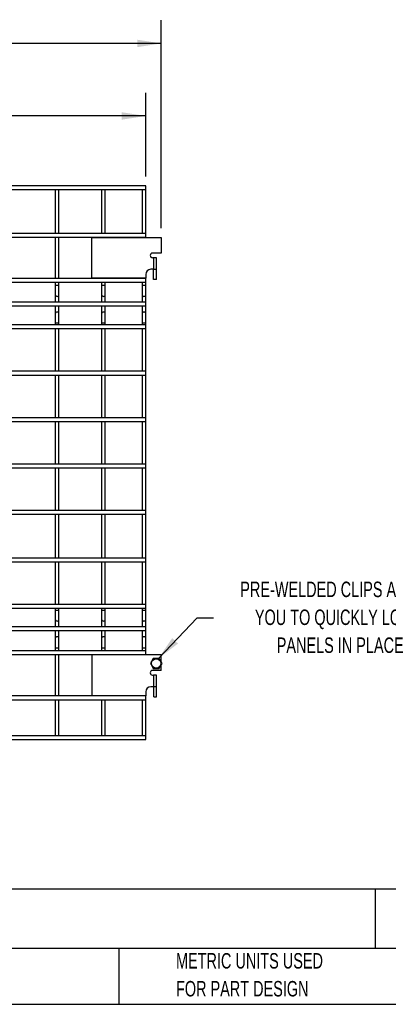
# Model space of a CAD drawing. Header units: inches. Extents: x 0.2 to 10.8, y 0.2 to 8.2.
# Tile 2 of 11: x 4.2 to 6.2, y 0.2 to 5.6. Entities that reach past the tile are written whole.
import ezdxf

# ---------------------------------------------------------------- set-up
doc = ezdxf.new("R2010")
doc.units = ezdxf.units.IN
doc.header["$MEASUREMENT"] = 0
doc.layers.add('DIMENSIONS', color=140, linetype='Continuous', lineweight=25)
doc.layers.add('TEXT', color=140, linetype='Continuous', lineweight=25)
doc.styles.add('SLDTEXTSTYLE0', font='TXT', dxfattribs={"width": 0.7})
doc.dimstyles.new('SLDDIMSTYLE0', dxfattribs={"dimtxt": 0.18, "dimasz": 0.13, "dimexe": 0, "dimexo": 0.0625, "dimgap": 0, "dimtad": 0, "dimtih": 1, "dimtoh": 1, "dimdec": 0, "dimrnd": 1e-09, "dimzin": 0, "dimdsep": 46, "dimtxsty": 'Standard', "dimsah": 1, "dimcen": 0.09, "dimadec": 0, "dimazin": 0, "dimtfac": 0.13, "dimtdec": 0, "dimtofl": 0, "dimtmove": 0, "dimatfit": 3, "dimfxl": 0, "dimfrac": 2, "dimtolj": 1, "dimtzin": 0, "dimarcsym": 0})
doc.dimstyles.new('SLDDIMSTYLE4', dxfattribs={"dimtxt": 0.084961, "dimasz": 0.13, "dimexe": 0, "dimexo": 0.0625, "dimgap": 0.02124, "dimtad": 0, "dimtih": 1, "dimtoh": 1, "dimlfac": 8, "dimrnd": 1e-09, "dimzin": 12, "dimdsep": 46, "dimtxsty": 'SLDTEXTSTYLE0', "dimsah": 1, "dimcen": 0.09, "dimadec": 0, "dimazin": 3, "dimtfac": 1, "dimtofl": 0, "dimtmove": 0, "dimatfit": 3, "dimfxl": 0, "dimfrac": 2, "dimtolj": 1, "dimtzin": 12, "dimarcsym": 0})

# ---------------------------------------------------------------- blocks, each defined once
blk = doc.blocks.new('SW_NOTE_0_1')
at = {"layer": 'DIMENSIONS', "color": 0, "char_height": 0.5, "attachment_point": 2, "style": 'SLDTEXTSTYLE0'}
for s, insert in [('PRE-WELDED CLIPS ALLOW', (4.508, 0.645)), ('YOU TO QUICKLY LOCK', (4.487, -0.258)), ('PANELS IN PLACE', (4.557, -1.161))]:
    blk.add_mtext(s, dxfattribs=dict(at, insert=insert))
blk = doc.blocks.new('PRE-WELDED')
at = {"layer": 'DIMENSIONS', "color": 140}
blk.add_blockref('SW_NOTE_0_1', (-0.265, 0.85), dxfattribs=at)
blk = doc.blocks.new('_D_4')
at = {"layer": 'DIMENSIONS'}
for p, q in [((1.4067, 4.7119), (1.4067, 5.1633)), ((4.8955, 4.7119), (4.8955, 5.1633)), ((1.4067, 5.0383), (2.8928, 5.0383)), ((3.0079, 5.0383), (2.9794, 5.0383)), ((2.9794, 5.0383), (2.9794, 4.9033)), ((3.3311, 5.0383), (3.3596, 5.0383)), ((3.3596, 5.0383), (3.3596, 4.9033)), ((4.8955, 5.0383), (3.4462, 5.0383)), ((2.9794, 4.9033), (3.0079, 4.9033)), ((3.3596, 4.9033), (3.3311, 4.9033))]:
    blk.add_line(p, q, dxfattribs=at)
for points in [[(1.4067, 5.0383), (1.5367, 5.0183), (1.5367, 5.0583)], [(4.8955, 5.0383), (4.7655, 5.0583), (4.7655, 5.0183)]]:
    blk.add_solid(points, dxfattribs=at)
at = {"layer": 'DIMENSIONS', "char_height": 0.08333, "attachment_point": 1, "style": 'SLDTEXTSTYLE0'}
for s, insert in [('27.91', (3.0079, 5.1648)), ('708.9', (3.0079, 5.0107))]:
    blk.add_mtext(s, dxfattribs=dict(at, insert=insert))
blk = doc.blocks.new('_D_5')
at = {"layer": 'DIMENSIONS'}
for p, q in [((1.3231, 4.4337), (1.3231, 5.5543)), ((4.9791, 4.4337), (4.9791, 5.5543)), ((1.3231, 5.4293), (2.8928, 5.4293)), ((3.0079, 5.4293), (2.9794, 5.4293)), ((2.9794, 5.4293), (2.9794, 5.2943)), ((3.3311, 5.4293), (3.3596, 5.4293)), ((3.3596, 5.4293), (3.3596, 5.2943)), ((4.9791, 5.4293), (3.4462, 5.4293)), ((2.9794, 5.2943), (3.0079, 5.2943)), ((3.3596, 5.2943), (3.3311, 5.2943))]:
    blk.add_line(p, q, dxfattribs=at)
for points in [[(1.3231, 5.4293), (1.4531, 5.4093), (1.4531, 5.4493)], [(4.9791, 5.4293), (4.8491, 5.4493), (4.8491, 5.4093)]]:
    blk.add_solid(points, dxfattribs=at)
at = {"layer": 'DIMENSIONS', "char_height": 0.08333, "attachment_point": 1, "style": 'SLDTEXTSTYLE0'}
for s, insert in [('29.25', (3.0079, 5.5557)), ('742.9', (3.0079, 5.4017))]:
    blk.add_mtext(s, dxfattribs=dict(at, insert=insert))

msp = doc.modelspace()

# ---------------------------------------------------------------- linework, layer by layer
for p, q in [((4.8955, 4.6619), (1.4067, 4.6619)), ((1.4067, 4.6419), (4.8955, 4.6419)), ((4.4067, 4.6419), (4.4067, 4.4056)), ((4.4267, 4.4056), (4.4267, 4.6419)), ((4.6567, 4.6419), (4.6567, 4.4056)), ((4.6767, 4.4056), (4.6767, 4.6419)), ((4.8755, 4.6419), (4.8755, 4.4056)), ((4.8955, 4.6419), (4.8955, 4.6619)), ((4.8955, 4.4056), (4.8955, 4.6419)), ((4.8955, 4.4056), (1.4067, 4.4056)), ((4.8955, 4.3856), (4.8955, 4.4056)), ((1.4067, 4.3856), (4.8955, 4.3856)), ((4.4067, 4.3856), (4.4067, 4.1619)), ((4.4267, 4.1619), (4.4267, 4.3856)), ((4.6041, 4.1631), (4.6041, 4.3837)), ((4.6041, 4.3837), (4.9791, 4.3837)), ((4.6567, 4.3856), (4.6567, 4.3837)), ((4.6767, 4.3837), (4.6767, 4.3856)), ((4.8755, 4.3856), (4.8755, 4.3837)), ((4.8955, 4.3837), (4.8955, 4.3856)), ((4.9791, 4.3837), (4.9791, 4.2994)), ((4.9791, 4.2994), (4.9316, 4.2994)), ((4.9371, 4.2744), (4.9316, 4.2744)), ((4.9371, 4.2744), (4.9371, 4.2119)), ((4.9539, 4.2744), (4.9371, 4.2744)), ((4.9539, 4.2119), (4.9539, 4.2744)), ((4.9371, 4.2119), (4.9227, 4.2119)), ((4.9371, 4.2119), (4.9539, 4.2119)), ((4.9371, 4.1571), (4.9371, 4.2119)), ((4.9539, 4.1571), (4.9539, 4.2119)), ((4.8955, 4.1619), (1.4067, 4.1619)), ((1.4067, 4.1419), (4.8955, 4.1419)), ((4.4067, 4.1419), (4.4067, 4.1252)), ((4.4267, 4.1252), (4.4267, 4.1419)), ((4.8955, 4.1631), (4.6041, 4.1631)), ((4.6567, 4.1631), (4.6567, 4.1619)), ((4.6567, 4.1419), (4.6567, 4.1252)), ((4.6767, 4.1619), (4.6767, 4.1631)), ((4.6767, 4.1252), (4.6767, 4.1419)), ((4.8755, 4.1631), (4.8755, 4.1619)), ((4.8755, 4.1419), (4.8755, 4.1252)), ((4.8955, 4.1846), (4.8955, 4.1631)), ((4.8955, 4.1619), (4.8955, 4.1631)), ((4.8955, 4.1419), (4.8955, 4.1619)), ((4.8955, 4.1252), (4.8955, 4.1419)), ((4.9539, 4.1571), (4.9371, 4.1571)), ((4.4067, 4.1252), (4.4067, 4.0759)), ((4.4167, 4.1252), (4.4067, 4.1252)), ((4.4267, 4.1252), (4.4167, 4.1252)), ((4.4267, 4.0759), (4.4267, 4.1252)), ((4.6567, 4.1252), (4.6567, 4.0759)), ((4.6667, 4.1252), (4.6567, 4.1252)), ((4.6767, 4.1252), (4.6667, 4.1252)), ((4.6767, 4.0759), (4.6767, 4.1252)), ((4.8755, 4.1252), (4.8755, 4.0759)), ((4.8855, 4.1252), (4.8755, 4.1252)), ((4.8955, 4.1252), (4.8855, 4.1252)), ((4.8955, 4.0759), (4.8955, 4.1252)), ((4.8955, 4.0341), (1.4067, 4.0341)), ((4.4067, 4.0759), (4.4067, 4.0341)), ((4.4267, 4.0341), (4.4267, 4.0759)), ((4.6567, 4.0759), (4.6567, 4.0341)), ((4.6767, 4.0341), (4.6767, 4.0759)), ((4.8755, 4.0759), (4.8755, 4.0341)), ((4.8955, 4.0341), (4.8955, 4.0759)), ((4.8955, 4.0141), (4.8955, 4.0341)), ((1.4067, 4.0141), (4.8955, 4.0141)), ((4.4067, 4.0141), (4.4067, 3.9714)), ((4.4267, 3.9714), (4.4267, 4.0141)), ((4.6567, 4.0141), (4.6567, 3.9714)), ((4.6767, 3.9714), (4.6767, 4.0141)), ((4.8755, 4.0141), (4.8755, 3.9714)), ((4.8955, 3.9714), (4.8955, 4.0141)), ((4.4067, 3.9714), (4.4067, 3.9221)), ((4.4267, 3.9221), (4.4267, 3.9714)), ((4.6567, 3.9714), (4.6567, 3.9221)), ((4.6767, 3.9221), (4.6767, 3.9714)), ((4.8755, 3.9714), (4.8755, 3.9221)), ((4.8955, 3.9221), (4.8955, 3.9714)), ((4.8955, 3.9119), (1.4067, 3.9119)), ((1.4067, 3.8919), (4.8955, 3.8919)), ((4.4067, 3.9221), (4.4067, 3.9119)), ((4.4267, 3.9221), (4.4067, 3.9221)), ((4.4067, 3.8919), (4.4067, 3.6619)), ((4.4267, 3.9119), (4.4267, 3.9221)), ((4.4267, 3.6619), (4.4267, 3.8919)), ((4.6567, 3.9221), (4.6567, 3.9119)), ((4.6767, 3.9221), (4.6567, 3.9221)), ((4.6567, 3.8919), (4.6567, 3.6619)), ((4.6767, 3.9119), (4.6767, 3.9221)), ((4.6767, 3.6619), (4.6767, 3.8919)), ((4.8755, 3.9221), (4.8755, 3.9119)), ((4.8955, 3.9221), (4.8755, 3.9221)), ((4.8755, 3.8919), (4.8755, 3.6619)), ((4.8955, 3.9119), (4.8955, 3.9221)), ((4.8955, 3.8919), (4.8955, 3.9119)), ((4.8955, 3.6619), (4.8955, 3.8919)), ((4.8955, 3.6619), (1.4067, 3.6619)), ((1.4067, 3.6419), (4.8955, 3.6419)), ((4.4067, 3.6419), (4.4067, 3.4119)), ((4.4267, 3.4119), (4.4267, 3.6419)), ((4.6567, 3.6419), (4.6567, 3.4119)), ((4.6767, 3.4119), (4.6767, 3.6419)), ((4.8755, 3.6419), (4.8755, 3.4119)), ((4.8955, 3.6419), (4.8955, 3.6619)), ((4.8955, 3.4119), (4.8955, 3.6419)), ((4.8955, 3.4119), (1.4067, 3.4119)), ((4.8955, 3.3919), (4.8955, 3.4119)), ((1.4067, 3.3919), (4.8955, 3.3919)), ((4.4067, 3.3919), (4.4067, 3.1619)), ((4.4267, 3.1619), (4.4267, 3.3919)), ((4.6567, 3.3919), (4.6567, 3.1619)), ((4.6767, 3.1619), (4.6767, 3.3919)), ((4.8755, 3.3919), (4.8755, 3.1619)), ((4.8955, 3.1619), (4.8955, 3.3919)), ((4.8955, 3.1619), (1.4067, 3.1619)), ((1.4067, 3.1419), (4.8955, 3.1419)), ((4.4067, 3.1419), (4.4067, 2.9119)), ((4.4267, 2.9119), (4.4267, 3.1419)), ((4.6567, 3.1419), (4.6567, 2.9119)), ((4.6767, 2.9119), (4.6767, 3.1419)), ((4.8755, 3.1419), (4.8755, 2.9119)), ((4.8955, 3.1419), (4.8955, 3.1619)), ((4.8955, 2.9119), (4.8955, 3.1419)), ((4.8955, 2.9119), (1.4067, 2.9119)), ((1.4067, 2.8919), (4.8955, 2.8919)), ((4.4067, 2.8919), (4.4067, 2.6556)), ((4.4267, 2.6556), (4.4267, 2.8919)), ((4.6567, 2.8919), (4.6567, 2.6556)), ((4.6767, 2.6556), (4.6767, 2.8919)), ((4.8755, 2.8919), (4.8755, 2.6556)), ((4.8955, 2.8919), (4.8955, 2.9119)), ((4.8955, 2.6556), (4.8955, 2.8919)), ((4.8955, 2.6556), (1.4067, 2.6556)), ((4.8955, 2.6356), (4.8955, 2.6556)), ((1.4067, 2.6356), (4.8955, 2.6356)), ((4.4067, 2.6356), (4.4067, 2.4056)), ((4.4267, 2.4056), (4.4267, 2.6356)), ((4.6567, 2.6356), (4.6567, 2.4056)), ((4.6767, 2.4056), (4.6767, 2.6356)), ((4.8755, 2.6356), (4.8755, 2.4056)), ((4.8955, 2.4056), (4.8955, 2.6356)), ((4.8955, 2.4056), (1.4067, 2.4056)), ((4.8955, 2.3856), (4.8955, 2.4056)), ((1.4067, 2.3856), (4.8955, 2.3856)), ((4.4067, 2.3856), (4.4067, 2.3752)), ((4.4067, 2.3752), (4.4067, 2.3259)), ((4.4067, 2.3752), (4.4267, 2.3752)), ((4.4267, 2.3752), (4.4267, 2.3856)), ((4.4267, 2.3259), (4.4267, 2.3752)), ((4.6567, 2.3856), (4.6567, 2.3752)), ((4.6567, 2.3752), (4.6567, 2.3259)), ((4.6567, 2.3752), (4.6767, 2.3752)), ((4.6767, 2.3752), (4.6767, 2.3856)), ((4.6767, 2.3259), (4.6767, 2.3752)), ((4.8755, 2.3856), (4.8755, 2.3752)), ((4.8755, 2.3752), (4.8755, 2.3259)), ((4.8755, 2.3752), (4.8955, 2.3752)), ((4.8955, 2.3752), (4.8955, 2.3856)), ((4.8955, 2.3259), (4.8955, 2.3752)), ((4.8955, 2.2841), (1.4067, 2.2841)), ((4.4067, 2.3259), (4.4067, 2.2841)), ((4.4267, 2.2841), (4.4267, 2.3259)), ((4.6567, 2.3259), (4.6567, 2.2841)), ((4.6767, 2.2841), (4.6767, 2.3259)), ((4.8755, 2.3259), (4.8755, 2.2841)), ((4.8955, 2.2841), (4.8955, 2.3259)), ((4.8955, 2.2641), (4.8955, 2.2841)), ((1.4067, 2.2641), (4.8955, 2.2641)), ((4.4067, 2.2641), (4.4067, 2.2214)), ((4.4267, 2.2214), (4.4267, 2.2641)), ((4.6567, 2.2641), (4.6567, 2.2214)), ((4.6767, 2.2214), (4.6767, 2.2641)), ((4.8755, 2.2641), (4.8755, 2.2214)), ((4.8955, 2.2214), (4.8955, 2.2641)), ((4.4067, 2.2214), (4.4067, 2.1721)), ((4.4267, 2.1721), (4.4267, 2.2214)), ((4.6567, 2.2214), (4.6567, 2.1721)), ((4.6767, 2.1721), (4.6767, 2.2214)), ((4.8755, 2.2214), (4.8755, 2.1721)), ((4.8955, 2.1721), (4.8955, 2.2214)), ((4.8955, 2.1556), (1.4067, 2.1556)), ((1.4067, 2.1356), (4.8955, 2.1356)), ((4.4067, 2.1721), (4.4067, 2.1556)), ((4.4067, 2.1721), (4.4167, 2.1721)), ((4.4067, 2.1356), (4.4067, 1.9119)), ((4.4167, 2.1721), (4.4267, 2.1721)), ((4.4267, 2.1556), (4.4267, 2.1721)), ((4.4267, 1.9119), (4.4267, 2.1356)), ((4.9791, 2.1337), (4.6041, 2.1337)), ((4.6041, 2.1337), (4.6041, 1.9131)), ((4.6567, 2.1721), (4.6567, 2.1556)), ((4.6567, 2.1721), (4.6667, 2.1721)), ((4.6567, 2.1356), (4.6567, 2.1337)), ((4.6667, 2.1721), (4.6767, 2.1721)), ((4.6767, 2.1556), (4.6767, 2.1721)), ((4.6767, 2.1337), (4.6767, 2.1356)), ((4.8755, 2.1721), (4.8755, 2.1556)), ((4.8755, 2.1721), (4.8855, 2.1721)), ((4.8755, 2.1356), (4.8755, 2.1337)), ((4.8855, 2.1721), (4.8955, 2.1721)), ((4.8955, 2.1556), (4.8955, 2.1721)), ((4.8955, 2.1356), (4.8955, 2.1556)), ((4.8955, 2.1337), (4.8955, 2.1356)), ((4.9791, 2.0945), (4.9791, 2.1337)), ((4.9791, 2.0494), (4.9791, 2.0804)), ((4.9791, 2.0494), (4.9316, 2.0494)), ((4.9316, 2.0244), (4.9371, 2.0244)), ((4.9371, 2.0244), (4.9371, 1.9619)), ((4.9539, 2.0244), (4.9371, 2.0244)), ((4.9539, 1.9619), (4.9539, 2.0244)), ((4.8955, 1.9119), (1.4067, 1.9119)), ((4.8955, 1.9131), (4.6041, 1.9131)), ((4.6567, 1.9131), (4.6567, 1.9119)), ((4.6767, 1.9119), (4.6767, 1.9131)), ((4.8755, 1.9131), (4.8755, 1.9119)), ((4.8955, 1.9346), (4.8955, 1.9131)), ((4.8955, 1.9119), (4.8955, 1.9131)), ((4.8955, 1.8919), (4.8955, 1.9119)), ((4.9371, 1.9619), (4.9227, 1.9619)), ((4.9539, 1.9619), (4.9371, 1.9619)), ((4.9382, 1.9071), (4.9382, 1.9619)), ((4.9539, 1.9071), (4.9539, 1.9619)), ((1.4067, 1.8919), (4.8955, 1.8919)), ((4.4067, 1.8919), (4.4067, 1.6975)), ((4.4267, 1.6975), (4.4267, 1.8919)), ((4.6567, 1.8919), (4.6567, 1.6975)), ((4.6767, 1.6975), (4.6767, 1.8919)), ((4.8755, 1.8919), (4.8755, 1.6975)), ((4.8955, 1.6975), (4.8955, 1.8919)), ((4.9382, 1.9071), (4.9539, 1.9071)), ((4.8955, 1.6975), (1.4067, 1.6975)), ((1.4067, 1.6775), (4.8955, 1.6775)), ((4.8955, 1.6775), (4.8955, 1.6975))]:
    msp.add_line(p, q)
msp.add_circle((4.9516, 2.0875), 0.0254)
for centre, radius, start, end in [((4.9316, 4.2869), 0.0125, 90, 270), ((4.9227, 4.1846), 0.0273, 90, 180), ((4.4167, 4.0759), 0.01, 180, 0), ((4.6667, 4.0759), 0.01, 180, 0), ((4.8855, 4.0759), 0.01, 180, 0), ((4.4167, 3.9714), 0.01, 90, 180), ((4.4167, 3.9714), 0.01, 0, 90), ((4.6667, 3.9714), 0.01, 90, 180), ((4.6667, 3.9714), 0.01, 0, 90), ((4.8855, 3.9714), 0.01, 90, 180), ((4.8855, 3.9714), 0.01, 0, 90), ((4.4167, 2.3259), 0.01, 180, 270), ((4.4167, 2.3259), 0.01, 270, 0), ((4.6667, 2.3259), 0.01, 180, 270), ((4.6667, 2.3259), 0.01, 270, 0), ((4.8855, 2.3259), 0.01, 180, 270), ((4.8855, 2.3259), 0.01, 270, 0), ((4.4167, 2.2214), 0.01, 0, 180), ((4.6667, 2.2214), 0.01, 0, 180), ((4.8855, 2.2214), 0.01, 0, 180), ((4.9316, 2.0369), 0.0125, 90, 270), ((4.9227, 1.9346), 0.0273, 90, 180)]:
    msp.add_arc(centre, radius, start, end)
for points in [[(4.9358, 2.1148), (4.9333, 2.1104), (4.9306, 2.1058), (4.9273, 2.1), (4.9266, 2.0988), (4.9253, 2.0965), (4.9246, 2.0954), (4.9226, 2.092), (4.9213, 2.0897), (4.92, 2.0875)], [(4.92, 2.0875), (4.9226, 2.083), (4.9252, 2.0785), (4.9286, 2.0727), (4.9293, 2.0715), (4.9306, 2.0692), (4.9313, 2.068), (4.9332, 2.0646), (4.9345, 2.0624), (4.9358, 2.0601)], [(4.9674, 2.1148), (4.9623, 2.1148), (4.957, 2.1148), (4.9503, 2.1148), (4.949, 2.1148), (4.9463, 2.1148), (4.945, 2.1148), (4.941, 2.1148), (4.9384, 2.1148), (4.9358, 2.1148)], [(4.9832, 2.0875), (4.9806, 2.0919), (4.978, 2.0965), (4.9746, 2.1023), (4.974, 2.1035), (4.9726, 2.1058), (4.972, 2.1069), (4.97, 2.1103), (4.9687, 2.1126), (4.9674, 2.1148)], [(4.9674, 2.0601), (4.97, 2.0646), (4.9726, 2.0691), (4.976, 2.0749), (4.9766, 2.0761), (4.978, 2.0784), (4.9786, 2.0796), (4.9806, 2.083), (4.9819, 2.0852), (4.9832, 2.0875)], [(4.9358, 2.0601), (4.941, 2.0601), (4.9462, 2.0601), (4.9529, 2.0601), (4.9543, 2.0601), (4.957, 2.0601), (4.9583, 2.0601), (4.9622, 2.0601), (4.9648, 2.0601), (4.9674, 2.0601)]]:
    msp.add_open_spline(points, degree=3, knots=[0, 0, 0, 0, 0.5, 0.5, 0.625, 0.625, 0.75, 0.75, 1, 1, 1, 1])
at = {"layer": 'TEXT'}
for p, q in [((10.75, 0.8711), (0.25, 0.8711)), ((6.1322, 0.8711), (6.1322, 0.55)), ((10.75, 0.55), (0.25, 0.55)), ((4.7499, 0.55), (4.7499, 0.25)), ((0.25, 0.25), (10.75, 0.25))]:
    msp.add_line(p, q, dxfattribs=at)

# ---------------------------------------------------------------- block references
at = {"color": 7, "linetype": 'Continuous', "xscale": 0.1666666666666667, "yscale": 0.1666666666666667, "zscale": 0.1666666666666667}
msp.add_blockref('PRE-WELDED', (5.2288, 2.2791), dxfattribs=at)

# ---------------------------------------------------------------- texts
at = {"layer": 'TEXT', "attachment_point": 1, "style": 'SLDTEXTSTYLE0'}
for s, insert, char_height in [('HUSKY RACK AND WIRE VELOX SERIES MACHINE GUARDING PANEL, 24 X 28IN, 2 X 2IN GRID, 8 GAUGE WIRE,', (0.3136, 0.8118), 0.072917), ('PART DIMENSIONS MAY DIFFER SLIGHTLY', (2.1701, 0.5261), 0.083333), ('METRIC UNITS USED', (5.0582, 0.5261), 0.083333), ('FOR PART DESIGN', (5.0582, 0.3757), 0.083333)]:
    msp.add_mtext(s, dxfattribs=dict(at, insert=insert, char_height=char_height))

# ---------------------------------------------------------------- dimensions: what is measured, and where the dimension line sits
at = {"layer": 'DIMENSIONS'}
for base, p1, p2, picture, middle in [((4.9791, 5.4293), (1.3231, 4.3837), (4.9791, 4.3837), '_D_5', (3.1695, 5.4293)), ((1.4067, 5.0383), (4.8955, 4.6619), (1.4067, 4.6619), '_D_4', (3.1695, 5.0383))]:
    dim = msp.add_linear_dim(base=base, p1=p1, p2=p2, dimstyle='SLDDIMSTYLE4', dxfattribs=at)
    dim.commit()
    dim.dimension.update_dxf_attribs({"geometry": picture, "text_midpoint": middle, "dimtype": 160})

# ---------------------------------------------------------------- leaders
msp.add_leader([(4.9638, 2.1148), (5.1718, 2.3338), (5.2599, 2.3338)], dimstyle='SLDDIMSTYLE0', dxfattribs=at)

doc.saveas('drawing.dxf')
